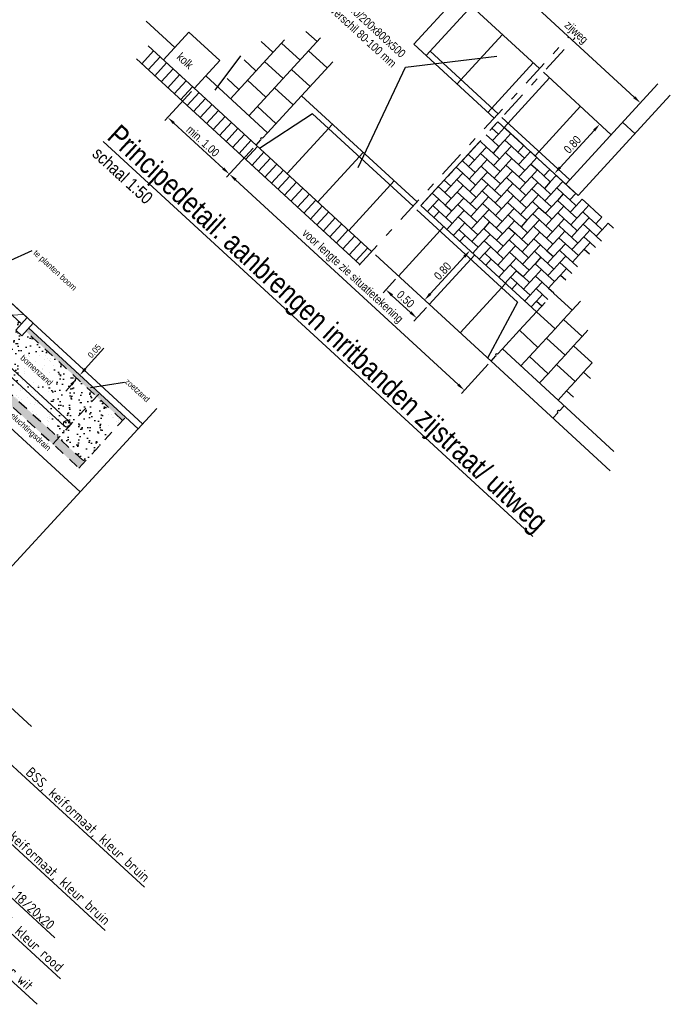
# Model space of a CAD drawing. Header units: metres. Extents: x 111546 to 149831, y 498798 to 507863.
# Tile 92 of 256: x 113040.64 to 113048.4, y 500863.85 to 500875.57. Entities that reach past the tile are written whole.
import ezdxf

# ---------------------------------------------------------------- set-up
doc = ezdxf.new("R2010")
doc.units = ezdxf.units.M
for name, pattern in [('CENTER', [50.8, 31.75, -6.35, 6.35, -6.35]), ('DASHDOT', [25.4, 12.7, -6.35, 0, -6.35]), ('HIDDEN2', [4.7625, 3.175, -1.5875])]:
    doc.linetypes.add(name, pattern=pattern)
for name, color, linetype in [('0-aanduiding', 3, 'Continuous'), ('0-grenslijn', 3, 'DASHDOT'), ('0-maatvoering', 3, 'Continuous'), ('0-maatvoering details', 3, 'Continuous'), ('3-kolk', 4, 'Continuous'), ('3-meubilair', 2, 'Continuous'), ('3-nw-details-1', 7, 'Continuous'), ('3-nw-details-2', 7, 'Continuous'), ('3-opsluiting', 2, 'Continuous'), ('3-steen', 3, 'Continuous'), ('3-tegels', 3, 'Continuous'), ('4-nw-beluchtingsdrain', 2, 'Continuous'), ('HAAKSPARK', 2, 'Continuous')]:
    doc.layers.add(name, color=color, linetype=linetype)
for name, color, linetype, lineweight in [('3-nw-b-ob-10x20', 2, 'Continuous', 13), ('3-nw-band-trb-hulpstuk -trottoirband van beton-hoekblok inwendig r 25', 150, 'Continuous', 13), ('3-nw-hatch details', 7, 'Continuous', 13)]:
    doc.layers.add(name, color=color, linetype=linetype, lineweight=lineweight)
doc.styles.get("Standard").update_dxf_attribs({"font": 'isocp-ie.shx'})
doc.styles.add('Zaanstad', font='ARIALN.TTF')
doc.dimstyles.new('1-50', dxfattribs={"dimtxt": 0.1, "dimasz": 0.1, "dimexe": 0.05, "dimexo": 0.05, "dimgap": 0.025, "dimtad": 1, "dimzin": 0, "dimdsep": 46, "dimtxsty": 'Zaanstad', "dimcen": 0, "dimclrd": 256, "dimclre": 256, "dimclrt": 256, "dimadec": 0, "dimazin": 0, "dimtfac": 1, "dimtofl": 0, "dimtmove": 0, "dimatfit": 3, "dimfxl": 1, "dimtfill": 1, "dimtolj": 1, "dimtzin": 0, "dimlwd": -1, "dimlwe": -1, "dimarcsym": 0})
doc.dimstyles.get("Standard").update_dxf_attribs({"dimtxt": 0.18, "dimasz": 0.18, "dimexe": 0.18, "dimexo": 0.0625, "dimgap": 0.09, "dimtad": 0, "dimtih": 1, "dimtoh": 1, "dimdec": 4, "dimzin": 0, "dimdsep": 46, "dimtxsty": 'Standard', "dimcen": 0.09, "dimadec": 0, "dimazin": 0, "dimtfac": 1, "dimtdec": 4, "dimtofl": 0, "dimtmove": 0, "dimatfit": 3, "dimfxl": 1, "dimtolj": 1, "dimtzin": 0, "dimarcsym": 0})

# ---------------------------------------------------------------- blocks, each defined once
blk = doc.blocks.new('*D662')
at = {"layer": '0-maatvoering', "transparency": 16777216}
blk.add_line((113046.448, 500876.046), (113047.967, 500874.65), dxfattribs=at)
for points in [[(113046.46, 500876.058), (113046.437, 500876.034), (113046.375, 500876.114)], [(113047.978, 500874.662), (113047.956, 500874.638), (113048.041, 500874.582)]]:
    blk.add_solid(points, dxfattribs=at)
at = {"layer": 'Defpoints', "color": 0, "transparency": 16777216}
for p in [(113046.375, 500876.114), (113048.041, 500874.582), (113048.041, 500874.582)]:
    blk.add_point(p, dxfattribs=at)
at = {"layer": '0-maatvoering', "transparency": 16777216, "insert": (113047.268, 500875.414), "char_height": 0.1, "attachment_point": 5, "rotation": 317.4144, "style": 'Zaanstad', "bg_fill": 3, "box_fill_scale": 1.1, "bg_fill_color": 9, "bg_fill_true_color": 13158600, "bg_fill_transparency": 0}
blk.add_mtext('\\A1;zijweg', dxfattribs=at)
blk = doc.blocks.new('*D664')
at = {"layer": '0-maatvoering', "transparency": 16777216}
blk.add_line((113045.535, 500872.309), (113045.941, 500872.75), dxfattribs=at)
for points in [[(113045.928, 500872.762), (113045.953, 500872.739), (113046.008, 500872.824)], [(113045.522, 500872.32), (113045.547, 500872.297), (113045.467, 500872.235)]]:
    blk.add_solid(points, dxfattribs=at)
at = {"layer": 'Defpoints', "color": 0, "transparency": 16777216}
for p in [(113046.008, 500872.824), (113046.008, 500872.824), (113045.467, 500872.235)]:
    blk.add_point(p, dxfattribs=at)
at = {"layer": '0-maatvoering', "transparency": 16777216, "insert": (113045.682, 500872.581), "char_height": 0.1, "attachment_point": 5, "rotation": 47.4144, "style": 'Zaanstad', "bg_fill": 3, "box_fill_scale": 1.1, "bg_fill_color": 9, "bg_fill_true_color": 13158600, "bg_fill_transparency": 0}
blk.add_mtext('\\A1;0.80', dxfattribs=at)
blk = doc.blocks.new('*D665')
at = {"layer": '0-maatvoering', "transparency": 16777216}
for p, q in [((113045.121, 500872.485), (113044.972, 500872.322)), ((113045.079, 500872.291), (113045.3, 500872.088)), ((113045.49, 500872.146), (113045.34, 500871.984))]:
    blk.add_line(p, q, dxfattribs=at)
for points in [[(113045.091, 500872.303), (113045.068, 500872.279), (113045.006, 500872.359)], [(113045.312, 500872.1), (113045.289, 500872.076), (113045.374, 500872.02)]]:
    blk.add_solid(points, dxfattribs=at)
at = {"layer": 'Defpoints', "color": 0, "transparency": 16777216}
for p in [(113045.155, 500872.521), (113045.523, 500872.183), (113045.374, 500872.02)]:
    blk.add_point(p, dxfattribs=at)
at = {"layer": '0-maatvoering', "transparency": 16777216, "insert": (113045.241, 500872.246), "char_height": 0.1, "attachment_point": 5, "rotation": 317.4144, "style": 'Zaanstad', "bg_fill": 3, "box_fill_scale": 1.1, "bg_fill_color": 9, "bg_fill_true_color": 13158600, "bg_fill_transparency": 0}
blk.add_mtext('\\A1;0.50', dxfattribs=at)
blk = doc.blocks.new('*D666')
at = {"layer": '0-maatvoering', "transparency": 16777216}
for p, q in [((113042.689, 500874.72), (113042.372, 500874.374)), ((113042.479, 500874.343), (113043.068, 500873.802)), ((113043.426, 500874.043), (113043.108, 500873.697))]:
    blk.add_line(p, q, dxfattribs=at)
for points in [[(113042.49, 500874.355), (113042.468, 500874.331), (113042.406, 500874.411)], [(113043.079, 500873.814), (113043.057, 500873.789), (113043.142, 500873.734)]]:
    blk.add_solid(points, dxfattribs=at)
at = {"layer": 'Defpoints', "color": 0, "transparency": 16777216}
for p in [(113042.723, 500874.756), (113043.46, 500874.08), (113043.142, 500873.734)]:
    blk.add_point(p, dxfattribs=at)
at = {"layer": '0-maatvoering', "transparency": 16777216, "insert": (113042.825, 500874.128), "char_height": 0.1, "attachment_point": 5, "rotation": 317.4144, "style": 'Zaanstad', "bg_fill": 3, "box_fill_scale": 1.1, "bg_fill_color": 9, "bg_fill_true_color": 13158600, "bg_fill_transparency": 0}
blk.add_mtext('\\A1;min. 1.00', dxfattribs=at)
blk = doc.blocks.new('*D667')
at = {"layer": '0-maatvoering', "transparency": 16777216}
for p, q in [((113043.426, 500874.043), (113043.108, 500873.697)), ((113043.215, 500873.666), (113045.868, 500871.228)), ((113046.226, 500871.47), (113045.908, 500871.124))]:
    blk.add_line(p, q, dxfattribs=at)
for points in [[(113043.227, 500873.679), (113043.204, 500873.654), (113043.142, 500873.734)], [(113045.879, 500871.24), (113045.857, 500871.216), (113045.942, 500871.161)]]:
    blk.add_solid(points, dxfattribs=at)
at = {"layer": 'Defpoints', "color": 0, "transparency": 16777216}
for p in [(113043.46, 500874.08), (113046.26, 500871.506), (113045.942, 500871.161)]:
    blk.add_point(p, dxfattribs=at)
at = {"layer": '0-maatvoering', "transparency": 16777216, "insert": (113044.603, 500872.513), "char_height": 0.1, "attachment_point": 5, "rotation": 317.4144, "style": 'Zaanstad', "bg_fill": 3, "box_fill_scale": 1.1, "bg_fill_color": 9, "bg_fill_true_color": 13158600, "bg_fill_transparency": 0}
blk.add_mtext('\\A1;voor lengte zie situatietekening', dxfattribs=at)
blk = doc.blocks.new('*D646')
at = {"layer": '0-maatvoering', "transparency": 16777216}
blk.add_line((113047.082, 500873.814), (113047.488, 500874.256), dxfattribs=at)
for points in [[(113047.476, 500874.267), (113047.5, 500874.245), (113047.556, 500874.33)], [(113047.07, 500873.826), (113047.094, 500873.803), (113047.014, 500873.741)]]:
    blk.add_solid(points, dxfattribs=at)
at = {"layer": 'Defpoints', "color": 0, "transparency": 16777216}
for p in [(113047.556, 500874.33), (113047.556, 500874.33), (113047.014, 500873.741)]:
    blk.add_point(p, dxfattribs=at)
at = {"layer": '0-maatvoering', "transparency": 16777216, "insert": (113047.229, 500874.087), "char_height": 0.1, "attachment_point": 5, "rotation": 47.4144, "style": 'Zaanstad', "bg_fill": 3, "box_fill_scale": 1.1, "bg_fill_color": 9, "bg_fill_true_color": 13158600, "bg_fill_transparency": 0}
blk.add_mtext('\\A1;0.80', dxfattribs=at)
blk = doc.blocks.new('*D806')
at = {"layer": '0-maatvoering details', "transparency": 16777216}
for p, q in [((113041.424, 500871.415), (113041.644, 500871.663)), ((113041.291, 500871.33), (113041.287, 500871.335)), ((113041.325, 500871.368), (113041.32, 500871.373)), ((113041.258, 500871.227), (113041.192, 500871.152))]:
    blk.add_line(p, q, dxfattribs=at)
for points in [[(113041.411, 500871.426), (113041.436, 500871.404), (113041.358, 500871.34)], [(113041.245, 500871.238), (113041.27, 500871.216), (113041.324, 500871.302)]]:
    blk.add_solid(points, dxfattribs=at)
at = {"layer": 'Defpoints', "color": 0, "transparency": 16777216}
for p in [(113041.329, 500871.297), (113041.358, 500871.34), (113041.363, 500871.335)]:
    blk.add_point(p, dxfattribs=at)
at = {"layer": '0-maatvoering details', "transparency": 16777216, "insert": (113041.532, 500871.628), "char_height": 0.07, "attachment_point": 5, "rotation": 48.5106, "style": 'Zaanstad', "bg_fill": 3, "box_fill_scale": 1.1, "bg_fill_color": 9, "bg_fill_true_color": 13158600, "bg_fill_transparency": 0}
blk.add_mtext('\\A1;0.05', dxfattribs=at)

msp = doc.modelspace()

# ---------------------------------------------------------------- hatches: boundary and pattern name
h = msp.add_hatch()
h.set_pattern_fill('AR-SAND', color=13, scale=0.003, angle=299.62014, style=0, pattern_type=2)
h.set_pattern_definition([(337.12014, (112386.58552, 500525.2413), (0.125264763, 0.076740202), [0, -0.115824, 0, -0.12954, 0, -0.123825]), (307.12014, (112386.58552, 500525.2413), (0.25359811, -0.01094734), [0, -0.062484, 0, -0.104394, 0, -0.040005]), (267.12014, (112386.53919, 500525.32278), (0.117658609, -0.206074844), [0, -0.0381, 0, -0.13716, 0, -0.17907]), (257.12014, (112386.5392, 500525.32278), (0.171354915, -0.166078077), [0, -0.01905, 0, -0.089916, 0, -0.10287])])
h.paths.add_polyline_path([(113038.4141, 500873.9801), (113039.6083, 500872.8814), (113039.5609, 500872.8299), (113039.6345, 500872.7622), (113039.7022, 500872.8358), (113040.6628, 500871.952), (113040.5951, 500871.8784), (113040.6687, 500871.8107), (113040.7161, 500871.8622), (113041.8692, 500870.8014), (113041.4176, 500870.3064), (113037.9605, 500873.487)])
at = {"layer": '3-nw-hatch details'}
h = msp.add_hatch(dxfattribs=at)
h.set_pattern_fill('ANSI31', color=252, scale=0.05, angle=-42.61453, style=0)
h.set_pattern_definition([(2.385, (113039.4176, 500872.96173), (-0.006608, 0.158612), [])])
h.paths.add_polyline_path([(113039.7699, 500872.9094), (113040.7305, 500872.0256), (113040.6628, 500871.952), (113039.7022, 500872.8358)])

# ---------------------------------------------------------------- linework, layer by layer
at = {"color": 160, "linetype": 'DASHDOT'}
msp.add_lwpolyline([(113041.362, 500869.9499), (113037.0885, 500873.8816)], dxfattribs=at)
at = {"color": 3, "linetype": 'HIDDEN2', "ltscale": 0.04}
for points in [[(113037.8928, 500873.4134), (113041.3478, 500870.2347)], [(113037.9605, 500873.487), (113041.4155, 500870.3083)], [(113041.8692, 500870.8014), (113040.7161, 500871.8622)], [(113041.0371, 500870.5206), (113041.5923, 500871.124)], [(113041.3478, 500870.2347), (113041.903, 500870.8382)]]:
    msp.add_lwpolyline(points, dxfattribs=at)
at = {"color": 2, "linetype": 'Continuous'}
for points in [[(113040.8041, 500871.9579), (113039.6963, 500872.9771)], [(113042.0526, 500870.7006), (113040.7499, 500871.899)], [(113042.1068, 500870.7594), (113040.8041, 500871.9579)]]:
    msp.add_lwpolyline(points, dxfattribs=at)
at = {"color": 3, "linetype": 'DASHDOT'}
msp.add_lwpolyline([(113042.276, 500870.9434), (113040.204, 500868.6913)], dxfattribs=at)
at = {"layer": '0-aanduiding'}
msp.add_line((113043.273, 500875.145), (113042.9681, 500874.7332), dxfattribs=at)
msp.add_lwpolyline([(113044.6768, 500873.8148), (113045.2405, 500875.0096), (113046.3288, 500875.138)], dxfattribs=at)
at = {"layer": '0-grenslijn', "ltscale": 0.025}
for p, q in [((113045.4242, 500873.3607), (113047.3736, 500875.4819)), ((113044.6871, 500872.6519), (113047.1792, 500875.3634))]:
    msp.add_line(p, q, dxfattribs=at)
at = {"layer": '0-maatvoering details'}
msp.add_lwpolyline([(113040.4924, 500872.6884), (113040.7916, 500872.824)], dxfattribs=at)
at = {"layer": '3-kolk'}
for p, q in [((113042.3552, 500875.0948), (113042.6597, 500875.4261)), ((113043.0278, 500875.0878), (113042.6597, 500875.4261)), ((113042.7233, 500874.7565), (113043.0278, 500875.0878))]:
    msp.add_line(p, q, dxfattribs=at)
at = {"layer": '3-meubilair'}
msp.add_line((113046.9203, 500871.7819), (113047.0219, 500871.8923), dxfattribs=at)
at = {"layer": '3-nw-b-ob-10x20'}
msp.add_lwpolyline([(113040.7305, 500872.0256), (113040.8041, 500871.9579), (113040.6687, 500871.8107), (113040.5951, 500871.8784)], close=True, dxfattribs=at)
at = {"layer": '3-nw-details-2', "color": 7, "linetype": 'CENTER', "ltscale": 0.02}
msp.add_lwpolyline([(113040.7828, 500867.1551), (113034.5493, 500872.8842)], dxfattribs=at)
at = {"layer": '3-nw-hatch details', "color": 252}
msp.add_lwpolyline([(113039.7699, 500872.9094), (113040.7305, 500872.0256), (113040.6628, 500871.952), (113039.7022, 500872.8358)], close=True, dxfattribs=at)
at = {"layer": '3-opsluiting'}
for p, q in [((113045.338, 500875.2813), (113046.566, 500876.6173)), ((113045.4853, 500875.1459), (113046.7132, 500876.482)), ((113046.0266, 500875.7349), (113046.8365, 500874.9906)), ((113042.4905, 500875.2421), (113042.151, 500875.5541)), ((113045.8534, 500874.8076), (113046.3948, 500875.3966)), ((113045.338, 500875.2813), (113046.2952, 500874.4016)), ((113043.4596, 500874.0798), (113042.1748, 500875.2606)), ((113045.5327, 500875.1975), (113046.3426, 500874.4531)), ((113046.2216, 500874.4692), (113046.7629, 500875.0582)), ((113046.8829, 500874.9479), (113047.6928, 500874.2036)), ((113043.5949, 500874.227), (113042.8587, 500874.9037)), ((113046.4152, 500874.2913), (113046.9566, 500874.8803)), ((113047.1515, 500873.6146), (113048.2487, 500874.8084)), ((113043.5949, 500874.227), (113044.0009, 500874.6688)), ((113044.0009, 500874.6688), (113045.3778, 500873.4034)), ((113047.2987, 500873.4792), (113048.396, 500874.6731)), ((113046.7833, 500873.9529), (113047.3247, 500874.5419)), ((113044.1335, 500874.4519), (113043.5017, 500874.0411)), ((113044.1335, 500874.4519), (113045.3304, 500873.3518)), ((113046.3416, 500874.3589), (113047.2987, 500873.4792)), ((113046.3889, 500874.4105), (113047.1988, 500873.6661)), ((113047.8282, 500874.3508), (113047.9754, 500874.2155)), ((113043.5374, 500874.1644), (113043.5949, 500874.227)), ((113043.8277, 500873.7414), (113044.3691, 500874.3304)), ((113043.4596, 500874.0798), (113043.5171, 500874.1424)), ((113043.4596, 500874.0798), (113044.8364, 500872.8144)), ((113044.1959, 500873.4031), (113044.7372, 500873.9921)), ((113044.564, 500873.0647), (113045.1053, 500873.6538)), ((113045.3768, 500873.3092), (113046.5737, 500872.2092)), ((113045.4242, 500873.3607), (113046.801, 500872.0953)), ((113045.1552, 500872.5214), (113045.6966, 500873.1104)), ((113044.8828, 500872.7717), (113046.2596, 500871.5063)), ((113045.5234, 500872.183), (113046.0647, 500872.772)), ((113045.8915, 500871.8447), (113046.4328, 500872.4337)), ((113046.5737, 500872.2092), (113046.2175, 500871.545)), ((113046.598, 500871.8745), (113046.9025, 500872.2058)), ((113046.395, 500871.6536), (113046.598, 500871.8745)), ((113046.3374, 500871.591), (113046.395, 500871.6536)), ((113047.7224, 500870.4335), (113046.395, 500871.6536)), ((113046.2596, 500871.5063), (113046.3171, 500871.5689)), ((113047.6784, 500870.2023), (113046.2596, 500871.5063)), ((113047.0737, 500870.9143), (113047.1312, 500870.9769)), ((113046.9959, 500870.8296), (113047.0534, 500870.8922))]:
    msp.add_line(p, q, dxfattribs=at)
for centre in [(113043.5273, 500874.1534), (113046.3273, 500871.5799), (113047.0636, 500870.9033)]:
    msp.add_arc(centre, 0.015, 47.4145, 227.41425, dxfattribs=at)
at = {"layer": '3-steen'}
for p, q in [((113042.0964, 500875.0475), (113042.2385, 500875.2021)), ((113044.6943, 500872.6597), (113042.0327, 500875.106)), ((113042.1737, 500874.9764), (113042.3158, 500875.131)), ((113042.251, 500874.9053), (113042.3931, 500875.06)), ((113042.3283, 500874.8343), (113042.4704, 500874.9889)), ((113042.4056, 500874.7632), (113042.5477, 500874.9179)), ((113042.4829, 500874.6922), (113042.625, 500874.8468)), ((113042.5602, 500874.6211), (113042.7023, 500874.7758)), ((113042.6375, 500874.5501), (113042.7797, 500874.7047)), ((113042.7149, 500874.479), (113042.857, 500874.6337)), ((113042.7922, 500874.408), (113042.9343, 500874.5626)), ((113042.8695, 500874.3369), (113043.0116, 500874.4915)), ((113042.9468, 500874.2659), (113043.0889, 500874.4205)), ((113043.0241, 500874.1948), (113043.1662, 500874.3494)), ((113043.1014, 500874.1238), (113043.2435, 500874.2784)), ((113043.1787, 500874.0527), (113043.3208, 500874.2073)), ((113043.256, 500873.9817), (113043.3981, 500874.1363)), ((113043.3333, 500873.9106), (113043.4754, 500874.0652)), ((113043.4106, 500873.8396), (113043.5527, 500873.9942)), ((113043.4879, 500873.7685), (113043.63, 500873.9231)), ((113043.5652, 500873.6975), (113043.7073, 500873.8521)), ((113043.6426, 500873.6264), (113043.7847, 500873.781)), ((113043.7199, 500873.5554), (113043.862, 500873.71)), ((113043.7972, 500873.4843), (113043.9393, 500873.6389)), ((113043.8745, 500873.4132), (113044.0166, 500873.5679)), ((113043.9518, 500873.3422), (113044.0939, 500873.4968)), ((113044.0291, 500873.2711), (113044.1712, 500873.4258)), ((113044.1064, 500873.2001), (113044.2485, 500873.3547)), ((113044.1837, 500873.129), (113044.3258, 500873.2837)), ((113044.261, 500873.058), (113044.4031, 500873.2126)), ((113044.3383, 500872.9869), (113044.4804, 500873.1415)), ((113044.4156, 500872.9159), (113044.5577, 500873.0705)), ((113044.4929, 500872.8448), (113044.635, 500872.9994)), ((113044.5702, 500872.7738), (113044.7124, 500872.9284)), ((113044.6476, 500872.7027), (113044.7897, 500872.8573))]:
    msp.add_line(p, q, dxfattribs=at)
at = {"layer": '3-tegels'}
for p, q in [((113044.1861, 500875.3136), (113044.054, 500875.4349)), ((113043.1532, 500874.633), (113043.7983, 500875.3349)), ((113043.3741, 500874.43), (113044.2259, 500875.3569)), ((113043.6607, 500875.1852), (113043.5193, 500875.3152)), ((113043.9831, 500875.0927), (113043.7622, 500875.2957)), ((113044.3055, 500875.0001), (113044.0846, 500875.2031)), ((113043.4577, 500874.9644), (113043.3162, 500875.0944)), ((113043.7801, 500874.8718), (113043.5592, 500875.0748)), ((113044.3722, 500875.0728), (113044.0009, 500874.6688)), ((113044.1025, 500874.7792), (113043.8816, 500874.9822)), ((113043.2547, 500874.7435), (113043.1132, 500874.8735)), ((113043.5771, 500874.6509), (113043.3562, 500874.8539)), ((113043.8994, 500874.5584), (113043.6786, 500874.7614)), ((113043.6964, 500874.3375), (113043.4756, 500874.5405)), ((113047.2249, 500872.1132), (113047.004, 500872.3162)), ((113047.1234, 500872.0028), (113047.2249, 500872.1132)), ((113047.2249, 500872.1132), (113047.3264, 500872.2236)), ((113047.0219, 500871.8923), (113046.801, 500872.0953)), ((113047.0219, 500871.8923), (113047.1234, 500872.0028)), ((113047.3442, 500871.7998), (113047.1234, 500872.0028)), ((113046.8188, 500871.6714), (113046.598, 500871.8745)), ((113047.3442, 500871.7998), (113047.4133, 500871.8749)), ((113046.8188, 500871.6714), (113046.9203, 500871.7819)), ((113047.1412, 500871.5789), (113046.9203, 500871.7819)), ((113047.2427, 500871.6893), (113047.3442, 500871.7998)), ((113046.7173, 500871.561), (113046.8188, 500871.6714)), ((113047.1412, 500871.5789), (113047.2427, 500871.6893)), ((113047.4636, 500871.4863), (113047.2427, 500871.6893)), ((113046.6158, 500871.4506), (113046.7173, 500871.561)), ((113046.9382, 500871.358), (113046.7173, 500871.561)), ((113047.0397, 500871.4684), (113047.1412, 500871.5789)), ((113046.9382, 500871.358), (113047.0397, 500871.4684)), ((113047.2606, 500871.2654), (113047.0397, 500871.4684)), ((113047.3621, 500871.3759), (113047.4636, 500871.4863)), ((113046.8367, 500871.2476), (113046.9382, 500871.358)), ((113047.2606, 500871.2654), (113047.3621, 500871.3759)), ((113047.4431, 500871.3014), (113047.3621, 500871.3759)), ((113047.1591, 500871.155), (113047.2606, 500871.2654)), ((113047.0576, 500871.0446), (113047.1591, 500871.155)), ((113047.2401, 500871.0806), (113047.1591, 500871.155))]:
    msp.add_line(p, q, dxfattribs=at)
at = {"layer": '4-nw-beluchtingsdrain'}
for points in [[(113041.2258, 500870.7946), (113039.3811, 500872.4924)], [(113041.177, 500870.7316), (113039.327, 500872.4336)]]:
    msp.add_lwpolyline(points, dxfattribs=at)
msp.add_circle((113041.204, 500870.7611), 0.04, dxfattribs=at)
at = {"layer": 'HAAKSPARK', "color": 2, "linetype": 'Continuous'}
for p, q in [((113046.3416, 500874.3589), (113046.2705, 500874.2817)), ((113046.2705, 500874.2817), (113046.3478, 500874.2106)), ((113046.4188, 500874.2878), (113046.3478, 500874.2106)), ((113046.4188, 500874.2878), (113046.4961, 500874.2168)), ((113046.425, 500874.1395), (113046.3539, 500874.0622)), ((113046.4961, 500874.2168), (113046.425, 500874.1395)), ((113046.425, 500874.1395), (113046.5023, 500874.0684)), ((113046.4961, 500874.2168), (113046.5734, 500874.1457)), ((113046.5734, 500874.1457), (113046.6507, 500874.0746)), ((113046.4312, 500873.9911), (113046.3601, 500873.9138)), ((113046.5023, 500874.0684), (113046.4312, 500873.9911)), ((113046.4312, 500873.9911), (113046.5085, 500873.92)), ((113046.5023, 500874.0684), (113046.5796, 500873.9973)), ((113046.6507, 500874.0746), (113046.5796, 500873.9973)), ((113046.5796, 500873.9973), (113046.6568, 500873.9262)), ((113046.7279, 500874.0035), (113046.6568, 500873.9262)), ((113046.7279, 500874.0035), (113046.8052, 500873.9324)), ((113046.5085, 500873.92), (113046.4374, 500873.8428)), ((113046.5085, 500873.92), (113046.5857, 500873.8489)), ((113046.6568, 500873.9262), (113046.5857, 500873.8489)), ((113046.8052, 500873.9324), (113046.7341, 500873.8551)), ((113046.8052, 500873.9324), (113046.8825, 500873.8613)), ((113046.4374, 500873.8428), (113046.3663, 500873.7655)), ((113046.4374, 500873.8428), (113046.5147, 500873.7717)), ((113046.5147, 500873.7717), (113046.4436, 500873.6944)), ((113046.5147, 500873.7717), (113046.5919, 500873.7006)), ((113046.5857, 500873.8489), (113046.663, 500873.7778)), ((113046.663, 500873.7778), (113046.5919, 500873.7006)), ((113046.7341, 500873.8551), (113046.663, 500873.7778)), ((113046.7341, 500873.8551), (113046.8114, 500873.784)), ((113046.8114, 500873.784), (113046.7403, 500873.7068)), ((113046.8114, 500873.784), (113046.8887, 500873.7129)), ((113046.4436, 500873.6944), (113046.3725, 500873.6171)), ((113046.4436, 500873.6944), (113046.5208, 500873.6233)), ((113046.5919, 500873.7006), (113046.6692, 500873.6295)), ((113046.7403, 500873.7068), (113046.6692, 500873.6295)), ((113046.7403, 500873.7068), (113046.8176, 500873.6357)), ((113046.8176, 500873.6357), (113046.7465, 500873.5584)), ((113046.8176, 500873.6357), (113046.8948, 500873.5646)), ((113046.9659, 500873.6418), (113046.8948, 500873.5646)), ((113047.1143, 500873.648), (113047.0432, 500873.5707)), ((113047.1143, 500873.648), (113047.1916, 500873.5769)), ((113046.4497, 500873.546), (113046.3787, 500873.4688)), ((113046.5208, 500873.6233), (113046.4497, 500873.546)), ((113046.4497, 500873.546), (113046.527, 500873.4749)), ((113046.5208, 500873.6233), (113046.5981, 500873.5522)), ((113046.6692, 500873.6295), (113046.5981, 500873.5522)), ((113046.5981, 500873.5522), (113046.6754, 500873.4811)), ((113046.7465, 500873.5584), (113046.6754, 500873.4811)), ((113046.7465, 500873.5584), (113046.8237, 500873.4873)), ((113046.8948, 500873.5646), (113046.9721, 500873.4935)), ((113047.0432, 500873.5707), (113046.9721, 500873.4935)), ((113047.0432, 500873.5707), (113047.1205, 500873.4997)), ((113047.1916, 500873.5769), (113047.2688, 500873.5058)), ((113046.527, 500873.4749), (113046.4559, 500873.3977)), ((113046.527, 500873.4749), (113046.6043, 500873.4038)), ((113046.6754, 500873.4811), (113046.6043, 500873.4038)), ((113046.6043, 500873.4038), (113046.6816, 500873.3328)), ((113046.7527, 500873.41), (113046.6816, 500873.3328)), ((113046.8237, 500873.4873), (113046.7527, 500873.41)), ((113046.7527, 500873.41), (113046.8299, 500873.3389)), ((113046.8237, 500873.4873), (113046.901, 500873.4162)), ((113046.9721, 500873.4935), (113046.901, 500873.4162)), ((113046.901, 500873.4162), (113046.9783, 500873.3451)), ((113047.0494, 500873.4224), (113046.9783, 500873.3451)), ((113047.1205, 500873.4997), (113047.0494, 500873.4224)), ((113047.0494, 500873.4224), (113047.1267, 500873.3513)), ((113047.1205, 500873.4997), (113047.1977, 500873.4286)), ((113047.2688, 500873.5058), (113047.1977, 500873.4286)), ((113047.1977, 500873.4286), (113047.275, 500873.3575)), ((113047.3461, 500873.4347), (113047.275, 500873.3575)), ((113047.3461, 500873.4347), (113047.4234, 500873.3637)), ((113046.4559, 500873.3977), (113046.3848, 500873.3204)), ((113046.4559, 500873.3977), (113046.5332, 500873.3266)), ((113046.5332, 500873.3266), (113046.4621, 500873.2493)), ((113046.5332, 500873.3266), (113046.6105, 500873.2555)), ((113046.6816, 500873.3328), (113046.6105, 500873.2555)), ((113046.8299, 500873.3389), (113046.7588, 500873.2617)), ((113046.8299, 500873.3389), (113046.9072, 500873.2678)), ((113046.9783, 500873.3451), (113046.9072, 500873.2678)), ((113047.1267, 500873.3513), (113047.0556, 500873.274)), ((113047.1267, 500873.3513), (113047.2039, 500873.2802)), ((113047.275, 500873.3575), (113047.2039, 500873.2802)), ((113047.3523, 500873.2864), (113047.2812, 500873.2091)), ((113047.4234, 500873.3637), (113047.3523, 500873.2864)), ((113047.3523, 500873.2864), (113047.4296, 500873.2153)), ((113047.4234, 500873.3637), (113047.5007, 500873.2926)), ((113047.5007, 500873.2926), (113047.5779, 500873.2215)), ((113046.391, 500873.172), (113046.3199, 500873.0948)), ((113046.4621, 500873.2493), (113046.391, 500873.172)), ((113046.4621, 500873.2493), (113046.5394, 500873.1782)), ((113046.5394, 500873.1782), (113046.4683, 500873.1009)), ((113046.5394, 500873.1782), (113046.6167, 500873.1071)), ((113046.6105, 500873.2555), (113046.6877, 500873.1844)), ((113046.6877, 500873.1844), (113046.6167, 500873.1071)), ((113046.7588, 500873.2617), (113046.6877, 500873.1844)), ((113046.7588, 500873.2617), (113046.8361, 500873.1906)), ((113046.8361, 500873.1906), (113046.765, 500873.1133)), ((113046.8361, 500873.1906), (113046.9134, 500873.1195)), ((113046.9072, 500873.2678), (113046.9845, 500873.1967)), ((113046.9845, 500873.1967), (113046.9134, 500873.1195)), ((113047.0556, 500873.274), (113046.9845, 500873.1967)), ((113047.0556, 500873.274), (113047.1328, 500873.2029)), ((113047.1328, 500873.2029), (113047.0617, 500873.1257)), ((113047.1328, 500873.2029), (113047.2101, 500873.1318)), ((113047.2039, 500873.2802), (113047.2812, 500873.2091)), ((113047.2812, 500873.2091), (113047.2101, 500873.1318)), ((113047.4296, 500873.2153), (113047.3585, 500873.138)), ((113047.4296, 500873.2153), (113047.5068, 500873.1442)), ((113047.5779, 500873.2215), (113047.5068, 500873.1442)), ((113046.3199, 500873.0948), (113046.3972, 500873.0237)), ((113046.4683, 500873.1009), (113046.3972, 500873.0237)), ((113046.4683, 500873.1009), (113046.5456, 500873.0298)), ((113046.6167, 500873.1071), (113046.6939, 500873.036)), ((113046.765, 500873.1133), (113046.6939, 500873.036)), ((113046.765, 500873.1133), (113046.8423, 500873.0422)), ((113046.9134, 500873.1195), (113046.9907, 500873.0484)), ((113046.9907, 500873.0484), (113046.9196, 500872.9711)), ((113047.0617, 500873.1257), (113046.9907, 500873.0484)), ((113047.0617, 500873.1257), (113047.139, 500873.0546)), ((113047.139, 500873.0546), (113047.0679, 500872.9773)), ((113047.139, 500873.0546), (113047.2163, 500872.9835)), ((113047.2101, 500873.1318), (113047.2874, 500873.0607)), ((113047.2874, 500873.0607), (113047.2163, 500872.9835)), ((113047.3585, 500873.138), (113047.2874, 500873.0607)), ((113047.3585, 500873.138), (113047.4357, 500873.0669)), ((113047.4357, 500873.0669), (113047.3647, 500872.9897)), ((113047.4357, 500873.0669), (113047.513, 500872.9958)), ((113047.5068, 500873.1442), (113047.5841, 500873.0731)), ((113047.5841, 500873.0731), (113047.513, 500872.9958)), ((113047.6552, 500873.1504), (113047.5841, 500873.0731)), ((113047.6552, 500873.1504), (113047.7178, 500873.0928)), ((113046.3972, 500873.0237), (113046.3261, 500872.9464)), ((113046.3261, 500872.9464), (113046.4034, 500872.8753)), ((113046.4745, 500872.9526), (113046.4034, 500872.8753)), ((113046.5456, 500873.0298), (113046.4745, 500872.9526)), ((113046.4745, 500872.9526), (113046.5517, 500872.8815)), ((113046.5456, 500873.0298), (113046.6228, 500872.9588)), ((113046.6939, 500873.036), (113046.6228, 500872.9588)), ((113046.6228, 500872.9588), (113046.7001, 500872.8877)), ((113046.7712, 500872.9649), (113046.7001, 500872.8877)), ((113046.8423, 500873.0422), (113046.7712, 500872.9649)), ((113046.7712, 500872.9649), (113046.8485, 500872.8938)), ((113046.8423, 500873.0422), (113046.9196, 500872.9711)), ((113046.9196, 500872.9711), (113046.9968, 500872.9)), ((113047.0679, 500872.9773), (113046.9968, 500872.9)), ((113047.0679, 500872.9773), (113047.1452, 500872.9062)), ((113047.2163, 500872.9835), (113047.2936, 500872.9124)), ((113047.3647, 500872.9897), (113047.2936, 500872.9124)), ((113047.3647, 500872.9897), (113047.4419, 500872.9186)), ((113047.513, 500872.9958), (113047.5756, 500872.9382)), ((113046.4034, 500872.8753), (113046.3323, 500872.798)), ((113046.5517, 500872.8815), (113046.4806, 500872.8042)), ((113046.5517, 500872.8815), (113046.629, 500872.8104)), ((113046.7001, 500872.8877), (113046.629, 500872.8104)), ((113046.7774, 500872.8166), (113046.7063, 500872.7393)), ((113046.8485, 500872.8938), (113046.7774, 500872.8166)), ((113046.7774, 500872.8166), (113046.8546, 500872.7455)), ((113046.8485, 500872.8938), (113046.9257, 500872.8227)), ((113046.9968, 500872.9), (113046.9257, 500872.8227)), ((113046.9257, 500872.8227), (113047.003, 500872.7517)), ((113047.0741, 500872.8289), (113047.003, 500872.7517)), ((113047.1452, 500872.9062), (113047.0741, 500872.8289)), ((113047.0741, 500872.8289), (113047.1514, 500872.7578)), ((113047.1452, 500872.9062), (113047.2225, 500872.8351)), ((113047.2936, 500872.9124), (113047.2225, 500872.8351)), ((113047.2225, 500872.8351), (113047.2997, 500872.764)), ((113047.3708, 500872.8413), (113047.2997, 500872.764)), ((113047.4419, 500872.9186), (113047.3708, 500872.8413)), ((113047.3708, 500872.8413), (113047.4335, 500872.7836)), ((113047.4419, 500872.9186), (113047.5046, 500872.8609)), ((113046.3323, 500872.798), (113046.4096, 500872.7269)), ((113046.4096, 500872.7269), (113046.3385, 500872.6497)), ((113046.4806, 500872.8042), (113046.4096, 500872.7269)), ((113046.4806, 500872.8042), (113046.5579, 500872.7331)), ((113046.5579, 500872.7331), (113046.4868, 500872.6558)), ((113046.5579, 500872.7331), (113046.6352, 500872.662)), ((113046.629, 500872.8104), (113046.7063, 500872.7393)), ((113046.7063, 500872.7393), (113046.6352, 500872.662)), ((113046.8546, 500872.7455), (113046.7836, 500872.6682)), ((113046.8546, 500872.7455), (113046.9319, 500872.6744)), ((113047.003, 500872.7517), (113046.9319, 500872.6744)), ((113047.1514, 500872.7578), (113047.0803, 500872.6806)), ((113047.1514, 500872.7578), (113047.2286, 500872.6867)), ((113047.2997, 500872.764), (113047.2286, 500872.6867)), ((113046.3385, 500872.6497), (113046.4157, 500872.5786)), ((113046.4157, 500872.5786), (113046.3513, 500872.5086)), ((113046.4868, 500872.6558), (113046.4157, 500872.5786)), ((113046.4868, 500872.6558), (113046.5641, 500872.5848)), ((113046.5641, 500872.5848), (113046.493, 500872.5075)), ((113046.5641, 500872.5848), (113046.6414, 500872.5137)), ((113046.6352, 500872.662), (113046.7125, 500872.5909)), ((113046.7125, 500872.5909), (113046.6414, 500872.5137)), ((113046.7836, 500872.6682), (113046.7125, 500872.5909)), ((113046.7836, 500872.6682), (113046.8608, 500872.5971)), ((113046.8608, 500872.5971), (113046.7897, 500872.5198)), ((113046.8608, 500872.5971), (113046.9381, 500872.526)), ((113046.9319, 500872.6744), (113047.0092, 500872.6033)), ((113047.0092, 500872.6033), (113046.9381, 500872.526)), ((113047.0803, 500872.6806), (113047.0092, 500872.6033)), ((113047.0803, 500872.6806), (113047.1576, 500872.6095)), ((113047.1576, 500872.6095), (113047.0865, 500872.5322)), ((113047.1576, 500872.6095), (113047.2204, 500872.5517)), ((113047.2286, 500872.6867), (113047.2914, 500872.629)), ((113046.493, 500872.5075), (113046.4287, 500872.4375)), ((113046.493, 500872.5075), (113046.5703, 500872.4364)), ((113046.6414, 500872.5137), (113046.7186, 500872.4426)), ((113046.7897, 500872.5198), (113046.7186, 500872.4426)), ((113046.7897, 500872.5198), (113046.867, 500872.4487)), ((113046.9381, 500872.526), (113047.0154, 500872.4549)), ((113047.0865, 500872.5322), (113047.0154, 500872.4549)), ((113047.0865, 500872.5322), (113047.1493, 500872.4744)), ((113046.5703, 500872.4364), (113046.506, 500872.3665)), ((113046.5703, 500872.4364), (113046.6476, 500872.3653)), ((113046.7186, 500872.4426), (113046.6476, 500872.3653)), ((113046.6476, 500872.3653), (113046.7248, 500872.2942)), ((113046.7959, 500872.3715), (113046.7248, 500872.2942)), ((113046.867, 500872.4487), (113046.7959, 500872.3715)), ((113046.7959, 500872.3715), (113046.8732, 500872.3004)), ((113046.867, 500872.4487), (113046.9443, 500872.3777)), ((113047.0154, 500872.4549), (113046.9443, 500872.3777)), ((113046.9443, 500872.3777), (113047.0072, 500872.3197)), ((113046.7248, 500872.2942), (113046.6606, 500872.2244)), ((113046.8732, 500872.3004), (113046.8021, 500872.2231)), ((113046.8732, 500872.3004), (113046.9362, 500872.2424)), ((113046.8021, 500872.2231), (113046.7379, 500872.1533)), ((113046.8021, 500872.2231), (113046.8651, 500872.1651))]:
    msp.add_line(p, q, dxfattribs=at)

# ---------------------------------------------------------------- texts
at = {"color": 1, "linetype": 'Continuous', "style": 'Zaanstad'}
msp.add_text('%%UPrincipedetail: aanbrengen inritbanden zijstraat/ uitweg', height=0.25, rotation=317.42939, dxfattribs=at).set_placement((113041.6693, 500874.1612))
at = {"color": 2, "linetype": 'Continuous', "style": 'Zaanstad'}
msp.add_text('schaal 1:50', height=0.15, rotation=317.41437, dxfattribs=at).set_placement((113041.4955, 500873.9602))
at = {"layer": '0-maatvoering', "style": 'Zaanstad'}
for s, p in [('inritband 140/200x800x500', (113044.1668, 500876.0485)), ('hoogteverschil 80-100 mm', (113044.0809, 500875.9094)), ('kolk', (113042.505, 500875.1161))]:
    msp.add_text(s, height=0.1, rotation=317.41437, dxfattribs=at).set_placement(p)
at = {"layer": '0-maatvoering details', "style": 'Zaanstad'}
for s, height, p in [('te planten boom', 0.07, (113040.7985, 500872.7871)), ('bomenzand', 0.07, (113040.6429, 500871.5369, 0)), ('zoetzand', 0.07006, (113041.8904, 500871.2547, 0)), ('Airo-Tec beluchtingsdrain', 0.07, (113040.2103, 500871.138))]:
    msp.add_text(s, height=height, rotation=317.38547, dxfattribs=at).set_placement(p)
at = {"layer": '3-nw-details-1', "ltscale": 0.01, "char_height": 0.12, "attachment_point": 1, "rotation": 317.58453}
for s, insert in [('BSS, keiformaat, kleur bruin', (113040.7856, 500866.6844)), ('BSS, keiformaat, kleur bruin', (113040.3141, 500866.1714)), ('Trottoirband 18/20x20', (113039.9834, 500865.8116)), ('BSS, dikformaat, kleur rood', (113039.7817, 500865.5921)), ('BSS, keiformaat, kleur wit', (113039.5046, 500865.2906))]:
    msp.add_mtext_dynamic_manual_height_columns(s, width=2.169946, gutter_width=12.5, heights=[0], dxfattribs=dict(at, insert=insert))

# ---------------------------------------------------------------- leaders
at = {"layer": '3-nw-details-1', "ltscale": 0.01}
for points in [[(113038.1024, 500868.9451), (113040.6158, 500866.635), (113042.1308, 500865.2428)], [(113038.0732, 500868.0257), (113040.1443, 500866.122), (113041.6593, 500864.7298)], [(113037.2668, 500867.142), (113039.3347, 500865.2412), (113040.8498, 500863.849)], [(113038.6011, 500866.4737), (113039.6127, 500865.5437), (113041.1278, 500864.1515)], [(113039.3241, 500866.2384), (113039.8266, 500865.7763), (113041.0625, 500864.6406)]]:
    msp.add_leader(points, dimstyle='Standard', override={"dimasz": 0.04, "dimldrblk": 'Dot'}, dxfattribs=at)

# ---------------------------------------------------------------- next in the draw order: dimensions: what is measured, and where the dimension line sits
at = {"layer": '0-maatvoering'}
for p1, p2, distance, text, picture, middle in [((113046.3746, 500876.1136), (113048.0408, 500874.5822), 0, 'zijweg', '*D662', (113047.2684, 500875.4139)), ((113042.7233, 500874.7565), (113043.4596, 500874.0798), -0.4696, 'min. 1.00', '*D666', (113042.8251, 500874.1284))]:
    dim = msp.add_aligned_dim(p1=p1, p2=p2, distance=distance, text=text, dimstyle='1-50', dxfattribs=at)
    dim.commit()
    dim.dimension.update_dxf_attribs({"geometry": picture, "text_midpoint": middle})
for p1, p2, picture, middle in [((113047.0142, 500873.7407), (113047.5556, 500874.3297), '*D646', (113047.2289, 500874.0867)), ((113045.4669, 500872.2349), (113046.0082, 500872.8239), '*D664', (113045.6815, 500872.5809))]:
    dim = msp.add_aligned_dim(p1=p1, p2=p2, distance=0, dimstyle='1-50', dxfattribs=at)
    dim.commit()
    dim.dimension.update_dxf_attribs({"geometry": picture, "text_midpoint": middle})
at = {"layer": '0-maatvoering details'}
dim = msp.add_linear_dim(base=(113041.3577, 500871.3397), p1=(113041.3289, 500871.2973), p2=(113041.3626, 500871.3354), angle=48.51055, dimstyle='1-50', override={"dimtxt": 0.07}, dxfattribs=at)
dim.commit()
dim.dimension.update_dxf_attribs({"geometry": '*D806', "text_midpoint": (113041.5776, 500871.5882), "dimtype": 161})

# ---------------------------------------------------------------- next in the draw order: hatches: boundary and pattern name
h = msp.add_hatch()
h.set_pattern_fill('DOTS', color=13, scale=0.003, angle=300, style=0)
h.set_pattern_definition([(257.00229107, (111953.8221733, 501522.5179783), (0.004104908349, -0.003391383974), [0, -0.0047625])])
h.paths.add_polyline_path([(113040.7499, 500871.899), (113041.903, 500870.8382), (113041.8692, 500870.8014), (113040.7161, 500871.8622)])
at = {"layer": '3-nw-band-trb-hulpstuk -trottoirband van beton-hoekblok inwendig r 25', "ltscale": 0.05, "true_color": 0xf26722}
h = msp.add_hatch(dxfattribs=at)
h.set_pattern_fill('ACO-BETON_LICHT', color=30, scale=0.01, pattern_type=2)
h.set_pattern_definition([(7.002291, (111953.822173, 501522.517978), (0.02447528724, -0.0271803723), [0.00381, -0.04191]), (312.002291, (111953.822173, 501522.51798), (0.0209037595, 0.0327539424), [0.003048, -0.033528]), (57.453291, (111953.824213, 501522.515713), (0.0453790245, 0.0055733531), [0.003238, -0.035618]), (3.186491, (111953.8291, 501522.52541), (0.0339180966, -0.0431232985), [0.005715, -0.062865]), (53.637891, (111953.83193, 501522.521816), (0.0684739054, 0.0038119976), [0.004857, -0.053427]), (308.186291, (111953.8291, 501522.52541), (0.0684739, 0.0038118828), [0.004572, -0.050292]), (338.002291, (111953.831085, 501522.520087), (0.0082292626, -0.03563834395), [0.00381, -0.04191]), (283.002291, (111953.831085, 501522.520087), (0.0341622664, 0.0185128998), [0.003048, -0.033528]), (28.453691, (111953.83177, 501522.517117), (0.0423915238, -0.0171253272), [0.003238, -0.035618]), (354.5022911, (111953.822173, 501522.517978), (0.01198457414, 0.0119471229), [0, -0.0331216, 0, -0.034036, 0, -0.033655]), (324.502291, (111953.822173, 501522.517978), (0.02343813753, 0.005540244), [0, -0.0194056, 0, -0.0323596, 0, -0.012827]), (284.5022911, (111953.813888, 501522.525704), (0.01905231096, -0.01933169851), [0, -0.0127, 0, -0.039624, 0, -0.052578]), (274.502291, (111953.810173, 501522.529168), (0.02513578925, -0.016484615), [0, -0.01651, 0, -0.0263144, 0, -0.037338])])
h.paths.add_polyline_path([(113037.9605, 500873.487), (113041.4155, 500870.3083), (113041.3478, 500870.2347), (113037.8928, 500873.4134)])

# ---------------------------------------------------------------- next in the draw order: linework, layer by layer
at = {"layer": '0-maatvoering details', "elevation": 0}
msp.add_lwpolyline([(113041.8904, 500871.2547), (113041.4844, 500871.1915)], dxfattribs=at)
at = {"layer": 'HAAKSPARK', "color": 2, "linetype": 'Continuous'}
for p, q in [((113046.8825, 500873.8613), (113046.9597, 500873.7902)), ((113046.9597, 500873.7902), (113046.8887, 500873.7129)), ((113046.8887, 500873.7129), (113046.9659, 500873.6418)), ((113047.037, 500873.7191), (113046.9659, 500873.6418)), ((113047.037, 500873.7191), (113047.1143, 500873.648))]:
    msp.add_line(p, q, dxfattribs=at)

# ---------------------------------------------------------------- next in the draw order: dimensions: what is measured, and where the dimension line sits
at = {"layer": '0-maatvoering'}
dim = msp.add_linear_dim(base=(113045.374, 500872.0205), p1=(113045.1552, 500872.5214), p2=(113045.5234, 500872.183), angle=317.41437, dimstyle='1-50', dxfattribs=at)
dim.commit()
dim.dimension.update_dxf_attribs({"geometry": '*D665', "text_midpoint": (113045.1891, 500872.1904), "dimtype": 161})

# ---------------------------------------------------------------- next in the draw order: dimensions: what is measured, and where the dimension line sits
dim = msp.add_linear_dim(base=(113045.9418, 500871.1606), p1=(113043.4596, 500874.0798), p2=(113046.2596, 500871.5063), angle=137.41437, text='voor lengte zie situatietekening', dimstyle='1-50', override={"dimtmove": 1}, dxfattribs=at)
dim.commit()
dim.dimension.update_dxf_attribs({"geometry": '*D667', "text_midpoint": (113044.6025, 500872.5133)})

# ---------------------------------------------------------------- next in the draw order: linework, layer by layer
at = {"layer": 'HAAKSPARK', "color": 2, "linetype": 'Continuous'}
for p, q in [((113046.1283, 500874.1271), (113046.0572, 500874.0498)), ((113046.1283, 500874.1271), (113046.2056, 500874.056)), ((113046.1994, 500874.2044), (113046.2767, 500874.1333)), ((113046.3478, 500874.2106), (113046.2767, 500874.1333)), ((113046.2767, 500874.1333), (113046.3539, 500874.0622)), ((113046.0572, 500874.0498), (113045.9861, 500873.9726)), ((113046.2056, 500874.056), (113046.1345, 500873.9788)), ((113046.2056, 500874.056), (113046.2828, 500873.9849)), ((113046.3539, 500874.0622), (113046.2828, 500873.9849)), ((113046.2828, 500873.9849), (113046.3601, 500873.9138)), ((113045.9861, 500873.9726), (113045.8439, 500873.818)), ((113045.915, 500873.8953), (113045.9923, 500873.8242)), ((113045.9861, 500873.9726), (113046.0634, 500873.9015)), ((113046.0634, 500873.9015), (113045.9923, 500873.8242)), ((113046.1345, 500873.9788), (113046.0634, 500873.9015)), ((113046.1345, 500873.9788), (113046.2117, 500873.9077)), ((113046.2117, 500873.9077), (113046.1407, 500873.8304)), ((113046.2117, 500873.9077), (113046.289, 500873.8366)), ((113046.3601, 500873.9138), (113046.289, 500873.8366)), ((113045.8439, 500873.818), (113045.7728, 500873.7408)), ((113045.8439, 500873.818), (113045.9212, 500873.7469)), ((113045.9923, 500873.8242), (113046.0696, 500873.7531)), ((113046.0696, 500873.7531), (113045.9985, 500873.6758)), ((113046.1407, 500873.8304), (113046.0696, 500873.7531)), ((113046.1407, 500873.8304), (113046.2179, 500873.7593)), ((113046.2179, 500873.7593), (113046.1468, 500873.682)), ((113046.2179, 500873.7593), (113046.2952, 500873.6882)), ((113046.289, 500873.8366), (113046.3663, 500873.7655)), ((113046.3663, 500873.7655), (113046.2952, 500873.6882)), ((113045.7017, 500873.6635), (113045.5596, 500873.5089)), ((113045.7728, 500873.7408), (113045.7017, 500873.6635)), ((113045.7017, 500873.6635), (113045.779, 500873.5924)), ((113045.8501, 500873.6697), (113045.779, 500873.5924)), ((113045.9212, 500873.7469), (113045.8501, 500873.6697)), ((113045.8501, 500873.6697), (113045.9274, 500873.5986)), ((113045.9212, 500873.7469), (113045.9985, 500873.6758)), ((113045.9985, 500873.6758), (113046.0757, 500873.6048)), ((113046.1468, 500873.682), (113046.0757, 500873.6048)), ((113046.1468, 500873.682), (113046.2241, 500873.6109)), ((113046.2952, 500873.6882), (113046.3725, 500873.6171)), ((113045.6307, 500873.5862), (113045.7079, 500873.5151)), ((113045.779, 500873.5924), (113045.7079, 500873.5151)), ((113045.8563, 500873.5213), (113045.7852, 500873.444)), ((113045.9274, 500873.5986), (113045.8563, 500873.5213)), ((113045.8563, 500873.5213), (113045.9336, 500873.4502)), ((113045.9274, 500873.5986), (113046.0047, 500873.5275)), ((113046.0757, 500873.6048), (113046.0047, 500873.5275)), ((113046.0047, 500873.5275), (113046.0819, 500873.4564)), ((113046.153, 500873.5337), (113046.0819, 500873.4564)), ((113046.2241, 500873.6109), (113046.153, 500873.5337)), ((113046.153, 500873.5337), (113046.2303, 500873.4626)), ((113046.2241, 500873.6109), (113046.3014, 500873.5398)), ((113046.3725, 500873.6171), (113046.3014, 500873.5398)), ((113046.3014, 500873.5398), (113046.3787, 500873.4688)), ((113045.4885, 500873.4317), (113045.4236, 500873.3612)), ((113045.5596, 500873.5089), (113045.4885, 500873.4317)), ((113045.5596, 500873.5089), (113045.6368, 500873.4379)), ((113045.6368, 500873.4379), (113045.5657, 500873.3606)), ((113045.6368, 500873.4379), (113045.7141, 500873.3668)), ((113045.7079, 500873.5151), (113045.7852, 500873.444)), ((113045.7852, 500873.444), (113045.7141, 500873.3668)), ((113045.9336, 500873.4502), (113045.8625, 500873.3729)), ((113045.9336, 500873.4502), (113046.0108, 500873.3791)), ((113046.0819, 500873.4564), (113046.0108, 500873.3791)), ((113046.2303, 500873.4626), (113046.1592, 500873.3853)), ((113046.2303, 500873.4626), (113046.3076, 500873.3915)), ((113046.3787, 500873.4688), (113046.3076, 500873.3915)), ((113045.5657, 500873.3606), (113045.501, 500873.2902)), ((113045.5657, 500873.3606), (113045.643, 500873.2895)), ((113045.643, 500873.2895), (113045.5783, 500873.2191)), ((113045.643, 500873.2895), (113045.7203, 500873.2184)), ((113045.7141, 500873.3668), (113045.7914, 500873.2957)), ((113045.7914, 500873.2957), (113045.7203, 500873.2184)), ((113045.8625, 500873.3729), (113045.7914, 500873.2957)), ((113045.8625, 500873.3729), (113045.9397, 500873.3018)), ((113045.9397, 500873.3018), (113045.8687, 500873.2246)), ((113045.9397, 500873.3018), (113046.017, 500873.2308)), ((113046.0108, 500873.3791), (113046.0881, 500873.308)), ((113046.0881, 500873.308), (113046.017, 500873.2308)), ((113046.1592, 500873.3853), (113046.0881, 500873.308)), ((113046.1592, 500873.3853), (113046.2365, 500873.3142)), ((113046.2365, 500873.3142), (113046.1654, 500873.2369)), ((113046.2365, 500873.3142), (113046.3137, 500873.2431)), ((113046.3076, 500873.3915), (113046.3848, 500873.3204)), ((113046.3848, 500873.3204), (113046.3137, 500873.2431)), ((113045.7203, 500873.2184), (113045.7976, 500873.1473)), ((113045.8687, 500873.2246), (113045.7976, 500873.1473)), ((113045.8687, 500873.2246), (113045.9459, 500873.1535)), ((113046.017, 500873.2308), (113046.0943, 500873.1597)), ((113046.1654, 500873.2369), (113046.0943, 500873.1597)), ((113046.1654, 500873.2369), (113046.2427, 500873.1658)), ((113046.2427, 500873.1658), (113046.1716, 500873.0886)), ((113046.2427, 500873.1658), (113046.3199, 500873.0948)), ((113046.3137, 500873.2431), (113046.391, 500873.172)), ((113045.7976, 500873.1473), (113045.7329, 500873.077)), ((113045.8748, 500873.0762), (113045.8102, 500873.0059)), ((113045.9459, 500873.1535), (113045.8748, 500873.0762)), ((113045.8748, 500873.0762), (113045.9521, 500873.0051)), ((113045.9459, 500873.1535), (113046.0232, 500873.0824)), ((113046.0943, 500873.1597), (113046.0232, 500873.0824)), ((113046.0232, 500873.0824), (113046.1005, 500873.0113)), ((113046.1716, 500873.0886), (113046.1005, 500873.0113)), ((113046.1716, 500873.0886), (113046.2488, 500873.0175)), ((113045.9521, 500873.0051), (113045.8875, 500872.9349)), ((113045.9521, 500873.0051), (113046.0294, 500872.934)), ((113046.1005, 500873.0113), (113046.0294, 500872.934)), ((113046.0294, 500872.934), (113046.1066, 500872.8629)), ((113046.1777, 500872.9402), (113046.1066, 500872.8629)), ((113046.2488, 500873.0175), (113046.1777, 500872.9402)), ((113046.1777, 500872.9402), (113046.255, 500872.8691)), ((113046.2488, 500873.0175), (113046.3261, 500872.9464)), ((113046.1066, 500872.8629), (113046.0421, 500872.7928)), ((113046.255, 500872.8691), (113046.1839, 500872.7918)), ((113046.255, 500872.8691), (113046.3323, 500872.798)), ((113046.1839, 500872.7918), (113046.1194, 500872.7217)), ((113046.1839, 500872.7918), (113046.2612, 500872.7208)), ((113046.2612, 500872.7208), (113046.1967, 500872.6507)), ((113046.2612, 500872.7208), (113046.3385, 500872.6497))]:
    msp.add_line(p, q, dxfattribs=at)

doc.saveas('drawing.dxf')
